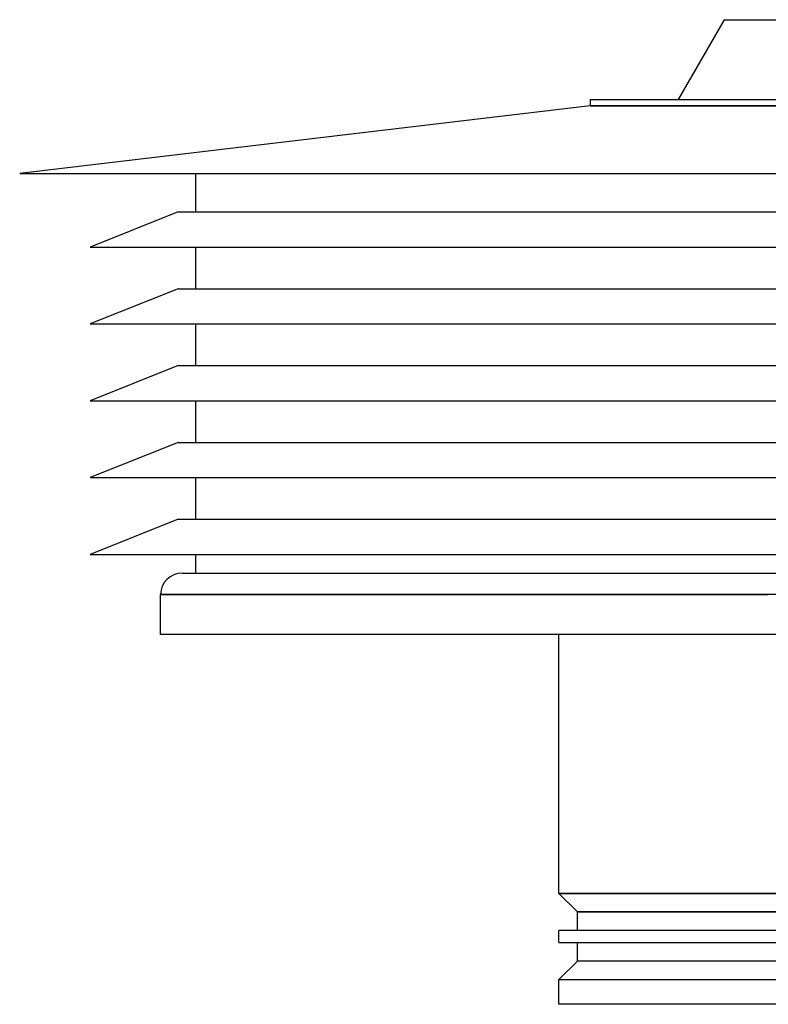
# Model space of a CAD drawing. Header units: millimetres. Extents: x -205 to 205, y -229 to 0.
# Tile 1 of 4: x -205 to -31, y -229 to 0. Entities that reach past the tile are written whole.
import ezdxf

# ---------------------------------------------------------------- set-up
doc = ezdxf.new("R2010")
doc.units = ezdxf.units.MM
doc.layers.add('HIDDEN', color=7, linetype='Continuous')
doc.layers.add('THICK', color=7, linetype='Continuous')

msp = doc.modelspace()

# ---------------------------------------------------------------- linework, layer by layer
at = {"layer": 'HIDDEN'}
for p, q in [((0, -20.01), (-72.22, -20.01)), ((-172.2, -133.7), (-30.75, -133.7)), ((0, -203.2), (-79.5, -203.2)), ((-75.2, -207.5), (75.2, -207.5)), ((75.2, -218.95), (-75.2, -218.95)), ((-79.5, -223.25), (0, -223.25))]:
    msp.add_line(p, q, dxfattribs=at)
at = {"layer": 'THICK'}
for p, q in [((-41, 0), (-51.72, -18.58)), ((-41, 0), (0, 0)), ((-72.22, -20.01), (-205, -35.75)), ((-72.22, -18.58), (0, -18.58)), ((-72.22, -18.58), (-72.22, -20.01)), ((-72.22, -20.01), (0, -20.01)), ((-205, -35.75), (0, -35.75)), ((-164, -44.69), (-164, -35.75)), ((-168.1, -44.69), (-188.6, -52.89)), ((-168.1, -44.69), (0, -44.69)), ((-188.6, -52.89), (0, -52.89)), ((-164, -62.56), (-164, -52.89)), ((-168.1, -62.56), (-188.6, -70.76)), ((-168.1, -62.56), (0, -62.56)), ((-188.6, -70.76), (0, -70.76)), ((-164, -80.44), (-164, -70.76)), ((-168.1, -80.44), (-188.6, -88.64)), ((-168.1, -80.44), (0, -80.44)), ((-188.6, -88.64), (0, -88.64)), ((-164, -98.31), (-164, -88.64)), ((-168.1, -98.31), (-188.6, -106.51)), ((-168.1, -98.31), (0, -98.31)), ((-188.6, -106.51), (0, -106.51)), ((-164, -116.19), (-164, -106.51)), ((-168.1, -116.19), (-188.6, -124.39)), ((-168.1, -116.19), (0, -116.19)), ((-188.6, -124.39), (0, -124.39)), ((-164, -128.7), (-164, -124.39)), ((-167.2, -128.7), (167.2, -128.7)), ((0, -133.7), (-172.2, -133.7)), ((-172.2, -143), (-172.2, -133.7)), ((0, -143), (-172.2, -143)), ((-79.5, -203.2), (-79.5, -143)), ((-79.5, -203.2), (0, -203.2)), ((-75.2, -207.5), (-79.5, -203.2)), ((75.2, -207.5), (-75.2, -207.5)), ((-75.2, -211.8), (-75.2, -207.5)), ((0, -211.8), (-79.5, -211.8)), ((-79.5, -214.65), (-79.5, -211.8)), ((-79.5, -214.65), (0, -214.65)), ((-75.2, -218.95), (-75.2, -214.65)), ((-79.5, -223.25), (-75.2, -218.95)), ((75.2, -218.95), (-75.2, -218.95)), ((-79.5, -223.25), (0, -223.25)), ((-79.5, -229), (-79.5, -223.25)), ((0, -229), (-79.5, -229))]:
    msp.add_line(p, q, dxfattribs=at)
msp.add_arc((-167.2, -133.7), 5, 90, 180, dxfattribs=at)

doc.saveas('drawing.dxf')
